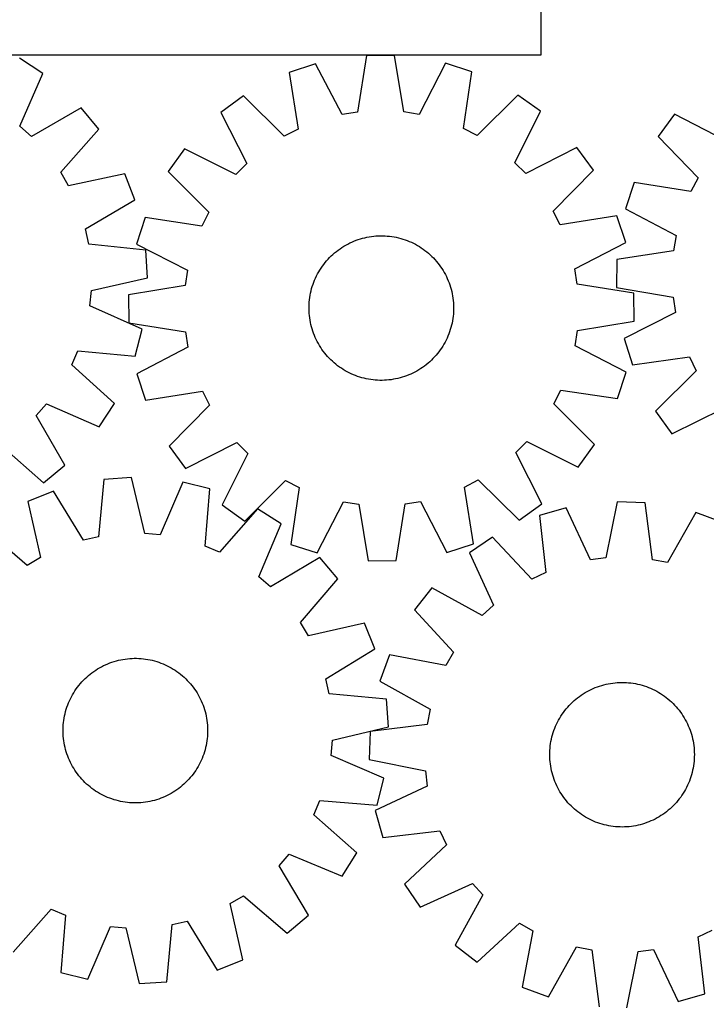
# Model space of a CAD drawing. Header units: millimetres. Extents: x 7 to 1493, y 7 to 2993.
# Tile 6 of 13: x 349 to 729, y 2114 to 2658. Entities that reach past the tile are written whole.
import ezdxf

# ---------------------------------------------------------------- set-up
doc = ezdxf.new("R2010")
doc.units = ezdxf.units.MM
doc.layers.add('CUT', color=7, linetype='CONTINUOUS', true_color=0x000000)

msp = doc.modelspace()

# ---------------------------------------------------------------- linework, layer by layer
at = {"layer": 'CUT'}
for p, q in [((637.232334, 2638.93097), (637.232334, 2713.93097)), ((337.232334, 2638.93097), (637.232334, 2638.93097)), ((361.413497, 2628.64375), (348.475813, 2636.971227)), ((540.537625, 2638.568014), (535.500025, 2607.205658)), ((555.92359, 2638.619274), (540.537625, 2638.568014)), ((561.170051, 2607.291181), (555.92359, 2638.619274)), ((512.365168, 2634.00967), (497.748086, 2629.206394)), ((527.035762, 2605.836128), (512.365168, 2634.00967)), ((584.125795, 2634.248749), (569.643252, 2605.97808)), ((598.774557, 2629.542976), (584.125795, 2634.248749)), ((348.772062, 2599.503248), (361.413497, 2628.64375)), ((497.748086, 2629.206394), (502.648545, 2597.822317)), ((594.083324, 2598.126943), (598.774557, 2629.542976)), ((472.363094, 2616.165383), (459.945716, 2607.080269)), ((495.02176, 2593.904216), (472.363094, 2616.165383)), ((624.245881, 2616.671399), (601.736047, 2594.259747)), ((636.723518, 2607.669226), (624.245881, 2616.671399)), ((382.699215, 2609.633646), (355.167242, 2593.791764)), ((392.430352, 2597.715781), (382.699215, 2609.633646)), ((459.945716, 2607.080269), (474.304543, 2578.746564)), ((535.500025, 2607.205658), (527.035762, 2605.836128)), ((569.643252, 2605.97808), (561.170051, 2607.291181)), ((622.553803, 2579.240474), (636.723518, 2607.669226)), ((710.952693, 2606.006722), (701.798541, 2593.640153)), ((739.205963, 2591.490267), (710.952693, 2606.006722)), ((355.167242, 2593.791764), (348.772062, 2599.503248)), ((371.402723, 2573.907934), (392.430352, 2597.715781)), ((502.648545, 2597.822317), (495.02176, 2593.904216)), ((601.736047, 2594.259747), (594.083324, 2598.126943)), ((701.798541, 2593.640153), (723.933128, 2570.857817)), ((439.833047, 2586.833137), (430.830874, 2574.3555)), ((468.261799, 2572.663422), (439.833047, 2586.833137)), ((656.97065, 2587.556557), (628.636945, 2573.197731)), ((666.055764, 2575.13918), (656.97065, 2587.556557)), ((474.304543, 2578.746564), (468.261799, 2572.663422)), ((628.636945, 2573.197731), (622.553803, 2579.240474)), ((375.719954, 2566.499771), (371.402723, 2573.907934)), ((406.799827, 2573.05845), (375.719954, 2566.499771)), ((412.371866, 2558.716799), (406.799827, 2573.05845)), ((430.830874, 2574.3555), (453.242526, 2551.845666)), ((643.794597, 2552.480513), (666.055764, 2575.13918)), ((688.616309, 2568.328207), (683.731673, 2553.738112)), ((719.972597, 2563.252979), (688.616309, 2568.328207)), ((723.933128, 2570.857817), (719.972597, 2563.252979)), ((385.016373, 2542.572086), (412.371866, 2558.716799)), ((453.242526, 2551.845666), (449.37533, 2544.192943)), ((647.712698, 2544.853728), (643.794597, 2552.480513)), ((679.096775, 2549.754187), (647.712698, 2544.853728)), ((683.900051, 2535.137105), (679.096775, 2549.754187)), ((683.731673, 2553.738112), (711.823045, 2538.910787)), ((417.959298, 2548.884176), (413.253524, 2534.235414)), ((449.37533, 2544.192943), (417.959298, 2548.884176)), ((386.833056, 2534.192406), (385.016373, 2542.572086)), ((544.486802, 2538.583828), (545.738332, 2538.696425)), ((545.738332, 2538.696425), (546.992782, 2538.769654)), ((546.992782, 2538.769654), (548.248913, 2538.803444)), ((548.248913, 2538.803444), (549.505485, 2538.797761)), ((549.505485, 2538.797761), (550.761259, 2538.752611)), ((550.761259, 2538.752611), (552.014996, 2538.668039)), ((552.014996, 2538.668039), (553.265457, 2538.544127)), ((711.823045, 2538.910787), (710.40638, 2530.454284)), ((418.418514, 2530.825871), (386.833056, 2534.192406)), ((413.253524, 2534.235414), (441.524193, 2519.752871)), ((527.950836, 2533.005721), (529.035314, 2533.640477)), ((529.035314, 2533.640477), (530.139194, 2534.240856)), ((530.139194, 2534.240856), (531.261388, 2534.806264)), ((531.261388, 2534.806264), (532.400789, 2535.336145)), ((532.400789, 2535.336145), (533.556271, 2535.829975)), ((533.556271, 2535.829975), (534.726695, 2536.287266)), ((534.726695, 2536.287266), (535.910904, 2536.707568)), ((535.910904, 2536.707568), (537.107732, 2537.090466)), ((537.107732, 2537.090466), (538.315996, 2537.435581)), ((538.315996, 2537.435581), (539.534504, 2537.742574)), ((539.534504, 2537.742574), (540.762054, 2538.011141)), ((540.762054, 2538.011141), (541.997434, 2538.241017)), ((541.997434, 2538.241017), (543.239425, 2538.431976)), ((543.239425, 2538.431976), (544.486802, 2538.583828)), ((553.265457, 2538.544127), (554.511408, 2538.380999)), ((554.511408, 2538.380999), (555.751622, 2538.178815)), ((555.751622, 2538.178815), (556.984872, 2537.937775)), ((556.984872, 2537.937775), (558.209942, 2537.658116)), ((558.209942, 2537.658116), (559.425624, 2537.340115)), ((559.425624, 2537.340115), (560.630717, 2536.984086)), ((560.630717, 2536.984086), (561.824033, 2536.590379)), ((561.824033, 2536.590379), (563.004393, 2536.159383)), ((563.004393, 2536.159383), (564.170632, 2535.691524)), ((564.170632, 2535.691524), (565.321601, 2535.187264)), ((565.321601, 2535.187264), (566.456162, 2534.647099)), ((566.456162, 2534.647099), (567.573197, 2534.071564)), ((567.573197, 2534.071564), (568.671602, 2533.461226)), ((568.671602, 2533.461226), (569.750294, 2532.816687)), ((655.726509, 2520.466511), (683.900051, 2535.137105)), ((419.286024, 2515.464297), (418.418514, 2530.825871)), ((520.990005, 2527.656591), (521.909897, 2528.512632)), ((521.909897, 2528.512632), (522.856224, 2529.339355)), ((522.856224, 2529.339355), (523.828052, 2530.135946)), ((523.828052, 2530.135946), (524.824422, 2530.901618)), ((524.824422, 2530.901618), (525.844351, 2531.635615)), ((525.844351, 2531.635615), (526.886832, 2532.337214)), ((526.886832, 2532.337214), (527.950836, 2533.005721)), ((569.750294, 2532.816687), (570.808208, 2532.138584)), ((570.808208, 2532.138584), (571.844301, 2531.427585)), ((571.844301, 2531.427585), (572.857549, 2530.684393)), ((572.857549, 2530.684393), (573.846953, 2529.90974)), ((573.846953, 2529.90974), (574.811537, 2529.104392)), ((574.811537, 2529.104392), (575.750347, 2528.269143)), ((575.750347, 2528.269143), (576.662459, 2527.404818)), ((710.40638, 2530.454284), (679.016446, 2525.591488)), ((516.074688, 2521.95392), (516.817881, 2522.967168)), ((516.817881, 2522.967168), (517.592533, 2523.956572)), ((517.592533, 2523.956572), (518.397881, 2524.921156)), ((518.397881, 2524.921156), (519.23313, 2525.859966)), ((519.23313, 2525.859966), (520.097456, 2526.772078)), ((520.097456, 2526.772078), (520.990005, 2527.656591)), ((576.662459, 2527.404818), (577.546972, 2526.512268)), ((577.546972, 2526.512268), (578.403013, 2525.592376)), ((578.403013, 2525.592376), (579.229736, 2524.646049)), ((579.229736, 2524.646049), (580.026327, 2523.674221)), ((580.026327, 2523.674221), (580.791999, 2522.677851)), ((580.791999, 2522.677851), (581.525996, 2521.657922)), ((679.016446, 2525.591488), (678.879469, 2510.206047)), ((441.524193, 2519.752871), (440.211092, 2511.27967)), ((512.855174, 2516.565781), (513.430709, 2517.682816)), ((513.430709, 2517.682816), (514.041048, 2518.781221)), ((514.041048, 2518.781221), (514.685586, 2519.859913)), ((514.685586, 2519.859913), (515.36369, 2520.917827)), ((515.36369, 2520.917827), (516.074688, 2521.95392)), ((581.525996, 2521.657922), (582.227595, 2520.615441)), ((582.227595, 2520.615441), (582.896102, 2519.551437)), ((582.896102, 2519.551437), (583.530858, 2518.46696)), ((583.530858, 2518.46696), (584.131237, 2517.363079)), ((584.131237, 2517.363079), (584.696645, 2516.240885)), ((657.096039, 2512.002248), (655.726509, 2520.466511)), ((388.280414, 2508.563074), (419.286024, 2515.464297)), ((510.518188, 2510.740336), (510.911895, 2511.933652)), ((510.911895, 2511.933652), (511.34289, 2513.114012)), ((511.34289, 2513.114012), (511.810749, 2514.280251)), ((511.810749, 2514.280251), (512.31501, 2515.43122)), ((512.31501, 2515.43122), (512.855174, 2516.565781)), ((584.696645, 2516.240885), (585.226526, 2515.101484)), ((585.226526, 2515.101484), (585.720356, 2513.946002)), ((585.720356, 2513.946002), (586.177647, 2512.775579)), ((586.177647, 2512.775579), (586.597949, 2511.591369)), ((586.597949, 2511.591369), (586.980847, 2510.394541)), ((688.458395, 2506.964648), (657.096039, 2512.002248)), ((387.418719, 2500.032139), (388.280414, 2508.563074)), ((440.211092, 2511.27967), (408.882999, 2506.033209)), ((408.882999, 2506.033209), (408.934259, 2490.647244)), ((509.323458, 2505.861241), (509.564498, 2507.094491)), ((509.564498, 2507.094491), (509.844157, 2508.319561)), ((509.844157, 2508.319561), (510.162158, 2509.535243)), ((510.162158, 2509.535243), (510.518188, 2510.740336)), ((586.980847, 2510.394541), (587.325962, 2509.186277)), ((587.325962, 2509.186277), (587.632955, 2507.967769)), ((587.632955, 2507.967769), (587.901522, 2506.740219)), ((587.901522, 2506.740219), (588.131398, 2505.504839)), ((678.879469, 2510.206047), (710.177847, 2504.785134)), ((688.509655, 2491.578683), (688.458395, 2506.964648)), ((508.704512, 2499.615104), (508.749662, 2500.870878)), ((508.749662, 2500.870878), (508.834234, 2502.124615)), ((508.834234, 2502.124615), (508.958146, 2503.375076)), ((508.958146, 2503.375076), (509.121274, 2504.621027)), ((509.121274, 2504.621027), (509.323458, 2505.861241)), ((588.131398, 2505.504839), (588.322357, 2504.262848)), ((588.322357, 2504.262848), (588.474209, 2503.015472)), ((588.474209, 2503.015472), (588.586806, 2501.763941)), ((588.586806, 2501.763941), (588.660035, 2500.509491)), ((588.660035, 2500.509491), (588.693825, 2499.25336)), ((710.177847, 2504.785134), (711.443722, 2496.304749)), ((416.417958, 2487.069931), (387.418719, 2500.032139)), ((508.698829, 2498.358532), (508.704512, 2499.615104)), ((508.732619, 2497.102401), (508.698829, 2498.358532)), ((508.805849, 2495.847951), (508.732619, 2497.102401)), ((508.918445, 2494.59642), (508.805849, 2495.847951)), ((588.55842, 2495.487278), (588.434508, 2494.236817)), ((588.642992, 2496.741014), (588.55842, 2495.487278)), ((588.688142, 2497.996788), (588.642992, 2496.741014)), ((588.693825, 2499.25336), (588.688142, 2497.996788)), ((711.443722, 2496.304749), (683.092807, 2481.979932)), ((408.934259, 2490.647244), (440.296615, 2485.609644)), ((509.070298, 2493.349044), (508.918445, 2494.59642)), ((509.261256, 2492.107053), (509.070298, 2493.349044)), ((509.491132, 2490.871673), (509.261256, 2492.107053)), ((509.759699, 2489.644123), (509.491132, 2490.871673)), ((510.066692, 2488.425615), (509.759699, 2489.644123)), ((587.828156, 2490.517401), (587.548497, 2489.292331)), ((588.069196, 2491.750652), (587.828156, 2490.517401)), ((588.27138, 2492.990865), (588.069196, 2491.750652)), ((588.434508, 2494.236817), (588.27138, 2492.990865)), ((657.181562, 2486.332223), (688.509655, 2491.578683)), ((412.496021, 2472.19213), (416.417958, 2487.069931)), ((440.296615, 2485.609644), (441.666145, 2477.145381)), ((510.411807, 2487.217351), (510.066692, 2488.425615)), ((510.794705, 2486.020523), (510.411807, 2487.217351)), ((511.215007, 2484.836313), (510.794705, 2486.020523)), ((511.672298, 2483.66589), (511.215007, 2484.836313)), ((586.049764, 2484.49788), (585.581905, 2483.331641)), ((586.48076, 2485.67824), (586.049764, 2484.49788)), ((586.874467, 2486.871556), (586.48076, 2485.67824)), ((587.230496, 2488.076649), (586.874467, 2486.871556)), ((587.548497, 2489.292331), (587.230496, 2488.076649)), ((655.868461, 2477.859022), (657.181562, 2486.332223)), ((512.166128, 2482.510408), (511.672298, 2483.66589)), ((512.696009, 2481.371007), (512.166128, 2482.510408)), ((513.261418, 2480.248813), (512.696009, 2481.371007)), ((513.861796, 2479.144933), (513.261418, 2480.248813)), ((514.496552, 2478.060455), (513.861796, 2479.144933)), ((583.351607, 2478.830672), (582.707068, 2477.751979)), ((583.961945, 2479.929077), (583.351607, 2478.830672)), ((584.53748, 2481.046111), (583.961945, 2479.929077)), ((585.077645, 2482.180672), (584.53748, 2481.046111)), ((585.581905, 2483.331641), (585.077645, 2482.180672)), ((683.092807, 2481.979932), (687.716897, 2467.30518)), ((377.419614, 2467.362815), (380.875339, 2475.209938)), ((380.875339, 2475.209938), (412.496021, 2472.19213)), ((441.666145, 2477.145381), (413.492603, 2462.474787)), ((515.165059, 2476.996451), (514.496552, 2478.060455)), ((515.866658, 2475.95397), (515.165059, 2476.996451)), ((516.600655, 2474.934041), (515.866658, 2475.95397)), ((517.366327, 2473.937671), (516.600655, 2474.934041)), ((518.162918, 2472.965843), (517.366327, 2473.937671)), ((579.800121, 2473.65532), (578.994773, 2472.690737)), ((580.574774, 2474.644724), (579.800121, 2473.65532)), ((581.317966, 2475.657973), (580.574774, 2474.644724)), ((582.028965, 2476.694065), (581.317966, 2475.657973)), ((582.707068, 2477.751979), (582.028965, 2476.694065)), ((684.13913, 2463.376479), (655.868461, 2477.859022)), ((518.989642, 2472.019516), (518.162918, 2472.965843)), ((519.845682, 2471.099624), (518.989642, 2472.019516)), ((520.730195, 2470.207075), (519.845682, 2471.099624)), ((521.642307, 2469.342749), (520.730195, 2470.207075)), ((522.581118, 2468.5075), (521.642307, 2469.342749)), ((523.545701, 2467.702152), (522.581118, 2468.5075)), ((574.53643, 2468.272537), (573.564602, 2467.475946)), ((575.482757, 2469.099261), (574.53643, 2468.272537)), ((576.402649, 2469.955301), (575.482757, 2469.099261)), ((577.295199, 2470.839814), (576.402649, 2469.955301)), ((578.159524, 2471.751926), (577.295199, 2470.839814)), ((578.994773, 2472.690737), (578.159524, 2471.751926)), ((687.716897, 2467.30518), (719.158577, 2471.821315)), ((719.158577, 2471.821315), (722.983079, 2464.147167)), ((400.993987, 2446.073764), (377.419614, 2467.362815)), ((413.492603, 2462.474787), (418.295879, 2447.857705)), ((524.535105, 2466.9275), (523.545701, 2467.702152)), ((525.548354, 2466.184307), (524.535105, 2466.9275)), ((526.584446, 2465.473309), (525.548354, 2466.184307)), ((527.642361, 2464.795205), (526.584446, 2465.473309)), ((528.721053, 2464.150667), (527.642361, 2464.795205)), ((529.819458, 2463.540328), (528.721053, 2464.150667)), ((530.936492, 2462.964793), (529.819458, 2463.540328)), ((532.071053, 2462.424628), (530.936492, 2462.964793)), ((533.222022, 2461.920368), (532.071053, 2462.424628)), ((566.131266, 2462.805628), (564.991865, 2462.275747)), ((567.25346, 2463.371037), (566.131266, 2462.805628)), ((568.357341, 2463.971415), (567.25346, 2463.371037)), ((569.441818, 2464.606171), (568.357341, 2463.971415)), ((570.505822, 2465.274678), (569.441818, 2464.606171)), ((571.548303, 2465.976277), (570.505822, 2465.274678)), ((572.568232, 2466.710274), (571.548303, 2465.976277)), ((573.564602, 2467.475946), (572.568232, 2466.710274)), ((679.433357, 2448.727716), (684.13913, 2463.376479)), ((722.983079, 2464.147167), (700.446369, 2441.762541)), ((534.388261, 2461.452509), (533.222022, 2461.920368)), ((535.568621, 2461.021514), (534.388261, 2461.452509)), ((536.761937, 2460.627807), (535.568621, 2461.021514)), ((537.96703, 2460.271777), (536.761937, 2460.627807)), ((539.182712, 2459.953776), (537.96703, 2460.271777)), ((540.407782, 2459.674117), (539.182712, 2459.953776)), ((541.641033, 2459.433077), (540.407782, 2459.674117)), ((542.881246, 2459.230893), (541.641033, 2459.433077)), ((544.127198, 2459.067765), (542.881246, 2459.230893)), ((545.377659, 2458.943853), (544.127198, 2459.067765)), ((546.631395, 2458.859281), (545.377659, 2458.943853)), ((547.887169, 2458.814131), (546.631395, 2458.859281)), ((549.143741, 2458.808448), (547.887169, 2458.814131)), ((550.399872, 2458.842238), (549.143741, 2458.808448)), ((551.654322, 2458.915468), (550.399872, 2458.842238)), ((552.905853, 2459.028064), (551.654322, 2458.915468)), ((554.153229, 2459.179917), (552.905853, 2459.028064)), ((555.39522, 2459.370875), (554.153229, 2459.179917)), ((556.6306, 2459.600751), (555.39522, 2459.370875)), ((557.85815, 2459.869318), (556.6306, 2459.600751)), ((559.076658, 2460.176311), (557.85815, 2459.869318)), ((560.284922, 2460.521426), (559.076658, 2460.176311)), ((561.48175, 2460.904324), (560.284922, 2460.521426)), ((562.66596, 2461.324626), (561.48175, 2460.904324)), ((563.836383, 2461.781917), (562.66596, 2461.324626)), ((564.991865, 2462.275747), (563.836383, 2461.781917)), ((418.295879, 2447.857705), (449.679956, 2452.758164)), ((449.679956, 2452.758164), (453.598058, 2445.131379)), ((644.150128, 2445.766226), (648.017324, 2453.418949)), ((648.017324, 2453.418949), (679.433357, 2448.727716)), ((392.66651, 2433.13608), (400.993987, 2446.073764)), ((357.814524, 2439.382334), (363.526008, 2445.777514)), ((363.526008, 2445.777514), (392.66651, 2433.13608)), ((453.598058, 2445.131379), (431.33689, 2422.472712)), ((666.56178, 2423.256392), (644.150128, 2445.766226)), ((700.446369, 2441.762541), (709.378887, 2429.234945)), ((709.378887, 2429.234945), (737.886139, 2443.246059)), ((373.656406, 2411.850362), (357.814524, 2439.382334)), ((440.422004, 2410.055335), (468.755709, 2424.414162)), ((468.755709, 2424.414162), (474.838852, 2418.371418)), ((623.088112, 2418.865328), (629.130855, 2424.948471)), ((629.130855, 2424.948471), (657.559607, 2410.778755)), ((337.930694, 2423.146854), (361.738541, 2402.119225)), ((431.33689, 2422.472712), (440.422004, 2410.055335)), ((637.446938, 2390.531623), (623.088112, 2418.865328)), ((657.559607, 2410.778755), (666.56178, 2423.256392)), ((474.838852, 2418.371418), (460.669136, 2389.942666)), ((361.738541, 2402.119225), (373.656406, 2411.850362)), ((395.198752, 2403.926508), (392.254295, 2372.298911)), ((410.547373, 2404.999072), (395.198752, 2403.926508)), ((417.862015, 2374.088382), (410.547373, 2404.999072)), ((438.977506, 2402.510428), (426.403696, 2373.340682)), ((453.906352, 2398.787512), (438.977506, 2402.510428)), ((473.146773, 2380.940493), (495.656607, 2403.352145)), ((495.656607, 2403.352145), (503.30933, 2399.484949)), ((594.744109, 2399.789575), (602.370894, 2403.707677)), ((602.370894, 2403.707677), (625.029561, 2381.446509)), ((367.391055, 2397.507955), (353.12509, 2391.744902)), ((383.899622, 2370.370491), (367.391055, 2397.507955)), ((451.311062, 2367.12935), (453.906352, 2398.787512)), ((503.30933, 2399.484949), (498.618097, 2368.068917)), ((599.644568, 2368.405498), (594.744109, 2399.789575)), ((353.12509, 2391.744902), (360.098211, 2360.755382)), ((513.26686, 2363.363143), (527.749403, 2391.633812)), ((527.749403, 2391.633812), (536.222604, 2390.320711)), ((561.892629, 2390.406234), (570.356892, 2391.775764)), ((570.356892, 2391.775764), (585.027486, 2363.602222)), ((679.275095, 2391.656128), (673.000915, 2360.517576)), ((694.651046, 2391.098763), (679.275095, 2391.656128)), ((480.175982, 2387.635276), (459.203631, 2363.778721)), ((460.669136, 2389.942666), (473.146773, 2380.940493)), ((493.223714, 2379.481306), (480.175982, 2387.635276)), ((536.222604, 2390.320711), (541.469064, 2358.992618)), ((556.855029, 2359.043878), (561.892629, 2390.406234)), ((625.029561, 2381.446509), (637.446938, 2390.531623)), ((650.944382, 2388.215698), (636.148748, 2383.994353)), ((664.489104, 2359.483917), (650.944382, 2388.215698)), ((698.654234, 2359.587666), (694.651046, 2391.098763)), ((636.148748, 2383.994353), (639.80399, 2352.441002)), ((722.658306, 2385.616134), (707.068865, 2357.94044)), ((737.10947, 2380.334619), (722.658306, 2385.616134)), ((352.748358, 2356.33961), (328.661841, 2377.047444)), ((480.972536, 2350.174594), (493.223714, 2379.481306)), ((392.254295, 2372.298911), (383.899622, 2370.370491)), ((426.403696, 2373.340682), (417.862015, 2374.088382)), ((610.26779, 2371.967639), (597.500774, 2363.380798)), ((632.028195, 2348.82764), (610.26779, 2371.967639)), ((459.203631, 2363.778721), (451.311062, 2367.12935)), ((498.618097, 2368.068917), (513.26686, 2363.363143)), ((585.027486, 2363.602222), (599.644568, 2368.405498)), ((360.098211, 2360.755382), (352.748358, 2356.33961)), ((514.761387, 2360.757137), (487.443414, 2344.549018)), ((524.650802, 2348.97028), (514.761387, 2360.757137)), ((541.469064, 2358.992618), (556.855029, 2359.043878)), ((597.500774, 2363.380798), (610.727637, 2334.50131)), ((673.000915, 2360.517576), (664.489104, 2359.483917)), ((707.068865, 2357.94044), (698.654234, 2359.587666)), ((487.443414, 2344.549018), (480.972536, 2350.174594)), ((503.942967, 2324.883762), (524.650802, 2348.97028)), ((639.80399, 2352.441002), (632.028195, 2348.82764)), ((576.602979, 2343.945057), (567.114305, 2331.833261)), ((604.449007, 2328.661946), (576.602979, 2343.945057)), ((567.114305, 2331.833261), (588.618052, 2308.454562)), ((610.727637, 2334.50131), (604.449007, 2328.661946)), ((508.358739, 2317.53391), (503.942967, 2324.883762)), ((539.348259, 2324.50703), (508.358739, 2317.53391)), ((545.111313, 2310.241065), (539.348259, 2324.50703)), ((517.973848, 2293.732499), (545.111313, 2310.241065)), ((404.542251, 2304.190733), (405.776794, 2304.425059)), ((405.776794, 2304.425059), (407.018089, 2304.620491)), ((407.018089, 2304.620491), (408.26491, 2304.776837)), ((408.26491, 2304.776837), (409.516027, 2304.893943)), ((409.516027, 2304.893943), (410.770205, 2304.971692)), ((410.770205, 2304.971692), (412.026206, 2305.010008)), ((412.026206, 2305.010008), (413.282791, 2305.008853)), ((413.282791, 2305.008853), (414.538719, 2304.968228)), ((414.538719, 2304.968228), (415.792752, 2304.888174)), ((415.792752, 2304.888174), (417.043651, 2304.768769)), ((417.043651, 2304.768769), (418.290183, 2304.610131)), ((418.290183, 2304.610131), (419.531116, 2304.412417)), ((419.531116, 2304.412417), (420.765227, 2304.175822)), ((553.245295, 2306.891), (547.96378, 2292.439836)), ((584.451183, 2300.960793), (553.245295, 2306.891)), ((588.618052, 2308.454562), (584.451183, 2300.960793)), ((390.687563, 2298.466846), (391.749152, 2299.139183)), ((391.749152, 2299.139183), (392.831335, 2299.777842)), ((392.831335, 2299.777842), (393.933045, 2300.382195)), ((393.933045, 2300.382195), (395.053195, 2300.951643)), ((395.053195, 2300.951643), (396.190678, 2301.485626)), ((396.190678, 2301.485626), (397.344373, 2301.983616)), ((397.344373, 2301.983616), (398.513142, 2302.445122)), ((398.513142, 2302.445122), (399.695829, 2302.869688)), ((399.695829, 2302.869688), (400.89127, 2303.256896)), ((400.89127, 2303.256896), (402.098282, 2303.606363)), ((402.098282, 2303.606363), (403.315676, 2303.917744)), ((403.315676, 2303.917744), (404.542251, 2304.190733)), ((420.765227, 2304.175822), (421.991298, 2303.90058)), ((421.991298, 2303.90058), (423.208117, 2303.586961)), ((423.208117, 2303.586961), (424.414486, 2303.235276)), ((424.414486, 2303.235276), (425.609212, 2302.845872)), ((425.609212, 2302.845872), (426.791117, 2302.419132)), ((426.791117, 2302.419132), (427.959035, 2301.955478)), ((427.959035, 2301.955478), (429.111813, 2301.455369)), ((429.111813, 2301.455369), (430.248313, 2300.919296)), ((430.248313, 2300.919296), (431.367414, 2300.347789)), ((431.367414, 2300.347789), (432.468012, 2299.741413)), ((432.468012, 2299.741413), (433.549019, 2299.100765)), ((433.549019, 2299.100765), (434.60937, 2298.426478)), ((383.918284, 2292.877283), (384.80764, 2293.765006)), ((384.80764, 2293.765006), (385.724441, 2294.624355)), ((385.724441, 2294.624355), (386.667783, 2295.454484)), ((386.667783, 2295.454484), (387.636735, 2296.254571)), ((387.636735, 2296.254571), (388.63034, 2297.023828)), ((388.63034, 2297.023828), (389.647617, 2297.761496)), ((389.647617, 2297.761496), (390.687563, 2298.466846)), ((434.60937, 2298.426478), (435.648018, 2297.719217)), ((435.648018, 2297.719217), (436.663937, 2296.979681)), ((436.663937, 2296.979681), (437.656126, 2296.208599)), ((437.656126, 2296.208599), (438.623605, 2295.406731)), ((438.623605, 2295.406731), (439.56542, 2294.574871)), ((439.56542, 2294.574871), (440.48064, 2293.713837)), ((440.48064, 2293.713837), (441.368363, 2292.824481)), ((519.902268, 2285.377825), (517.973848, 2293.732499)), ((379.205643, 2287.006013), (379.912904, 2288.04466)), ((379.912904, 2288.04466), (380.65244, 2289.06058)), ((380.65244, 2289.06058), (381.423522, 2290.052769)), ((381.423522, 2290.052769), (382.225389, 2291.020248)), ((382.225389, 2291.020248), (383.05725, 2291.962062)), ((383.05725, 2291.962062), (383.918284, 2292.877283)), ((441.368363, 2292.824481), (442.227713, 2291.907679)), ((442.227713, 2291.907679), (443.057841, 2290.964337)), ((443.057841, 2290.964337), (443.857928, 2289.995386)), ((443.857928, 2289.995386), (444.627186, 2289.001781)), ((444.627186, 2289.001781), (445.364853, 2287.984504)), ((547.96378, 2292.439836), (575.639475, 2276.850395)), ((664.758192, 2287.821919), (665.901873, 2288.342497)), ((665.901873, 2288.342497), (667.061341, 2288.826895)), ((667.061341, 2288.826895), (668.235452, 2289.274634)), ((668.235452, 2289.274634), (669.423047, 2289.685272)), ((669.423047, 2289.685272), (670.622955, 2290.058404)), ((670.622955, 2290.058404), (671.833992, 2290.393662)), ((671.833992, 2290.393662), (673.054961, 2290.690715)), ((673.054961, 2290.690715), (674.284659, 2290.94927)), ((674.284659, 2290.94927), (675.521871, 2291.169072)), ((675.521871, 2291.169072), (676.765377, 2291.349903)), ((676.765377, 2291.349903), (678.013949, 2291.491586)), ((678.013949, 2291.491586), (679.266356, 2291.59398)), ((679.266356, 2291.59398), (680.52136, 2291.656985)), ((680.52136, 2291.656985), (681.777725, 2291.680538)), ((681.777725, 2291.680538), (683.03421, 2291.664616)), ((683.03421, 2291.664616), (684.289574, 2291.609234)), ((684.289574, 2291.609234), (685.542579, 2291.514448)), ((685.542579, 2291.514448), (686.791989, 2291.380351)), ((686.791989, 2291.380351), (688.03657, 2291.207075)), ((688.03657, 2291.207075), (689.275095, 2290.994792)), ((689.275095, 2290.994792), (690.50634, 2290.74371)), ((690.50634, 2290.74371), (691.729091, 2290.454078)), ((691.729091, 2290.454078), (692.942141, 2290.126181)), ((692.942141, 2290.126181), (694.144293, 2289.760343)), ((694.144293, 2289.760343), (695.33436, 2289.356925)), ((695.33436, 2289.356925), (696.511169, 2288.916325)), ((696.511169, 2288.916325), (697.673558, 2288.438979)), ((697.673558, 2288.438979), (698.820379, 2287.925356)), ((376.176752, 2281.508456), (376.712825, 2282.644956)), ((376.712825, 2282.644956), (377.284332, 2283.764057)), ((377.284332, 2283.764057), (377.890708, 2284.864654)), ((377.890708, 2284.864654), (378.531356, 2285.945662)), ((378.531356, 2285.945662), (379.205643, 2287.006013)), ((445.364853, 2287.984504), (446.070204, 2286.944558)), ((446.070204, 2286.944558), (446.74254, 2285.882969)), ((446.74254, 2285.882969), (447.3812, 2284.800786)), ((447.3812, 2284.800786), (447.985552, 2283.699076)), ((447.985552, 2283.699076), (448.555001, 2282.578926)), ((448.555001, 2282.578926), (449.088984, 2281.441442)), ((551.529866, 2282.433369), (519.902268, 2285.377825)), ((656.308758, 2282.423684), (657.287045, 2283.212329)), ((657.287045, 2283.212329), (658.289622, 2283.969856)), ((658.289622, 2283.969856), (659.315498, 2284.695518)), ((659.315498, 2284.695518), (660.363661, 2285.388598)), ((660.363661, 2285.388598), (661.433078, 2286.048413)), ((661.433078, 2286.048413), (662.522692, 2286.67431)), ((662.522692, 2286.67431), (663.631428, 2287.265674)), ((663.631428, 2287.265674), (664.758192, 2287.821919)), ((698.820379, 2287.925356), (699.9505, 2287.375964)), ((699.9505, 2287.375964), (701.062808, 2286.791345)), ((701.062808, 2286.791345), (702.156203, 2286.172077)), ((702.156203, 2286.172077), (703.229607, 2285.518769)), ((703.229607, 2285.518769), (704.281961, 2284.832067)), ((704.281961, 2284.832067), (705.312225, 2284.11265)), ((705.312225, 2284.11265), (706.319383, 2283.361225)), ((706.319383, 2283.361225), (707.302442, 2282.578536)), ((707.302442, 2282.578536), (708.260431, 2281.765355)), ((374.396845, 2276.811128), (374.786249, 2278.005855)), ((374.786249, 2278.005855), (375.212989, 2279.18776)), ((375.212989, 2279.18776), (375.676642, 2280.355678)), ((375.676642, 2280.355678), (376.176752, 2281.508456)), ((449.088984, 2281.441442), (449.586974, 2280.287747)), ((449.586974, 2280.287747), (450.04848, 2279.118979)), ((450.04848, 2279.118979), (450.473046, 2277.936291)), ((450.473046, 2277.936291), (450.860254, 2276.740851)), ((552.60243, 2267.084748), (551.529866, 2282.433369)), ((651.001379, 2277.083972), (651.81456, 2278.041961)), ((651.81456, 2278.041961), (652.657432, 2278.973934)), ((652.657432, 2278.973934), (653.529161, 2279.878973)), ((653.529161, 2279.878973), (654.428889, 2280.756183)), ((654.428889, 2280.756183), (655.355726, 2281.604699)), ((655.355726, 2281.604699), (656.308758, 2282.423684)), ((708.260431, 2281.765355), (709.192405, 2280.922483)), ((709.192405, 2280.922483), (710.097443, 2280.050754)), ((710.097443, 2280.050754), (710.974653, 2279.151026)), ((710.974653, 2279.151026), (711.823169, 2278.224189)), ((711.823169, 2278.224189), (712.642154, 2277.271157)), ((712.642154, 2277.271157), (713.430799, 2276.292869)), ((373.02199, 2270.686826), (373.219703, 2271.927759)), ((373.219703, 2271.927759), (373.456298, 2273.16187)), ((373.456298, 2273.16187), (373.731541, 2274.38794)), ((373.731541, 2274.38794), (374.04516, 2275.60476)), ((374.04516, 2275.60476), (374.396845, 2276.811128)), ((450.860254, 2276.740851), (451.20972, 2275.533838)), ((451.20972, 2275.533838), (451.521102, 2274.316444)), ((451.521102, 2274.316444), (451.79409, 2273.08987)), ((451.79409, 2273.08987), (452.028416, 2271.855326)), ((452.028416, 2271.855326), (452.223849, 2270.614032)), ((575.639475, 2276.850395), (573.992248, 2268.435764)), ((646.78857, 2270.844338), (647.407838, 2271.937733)), ((647.407838, 2271.937733), (648.061146, 2273.011137)), ((648.061146, 2273.011137), (648.747847, 2274.06349)), ((648.747847, 2274.06349), (649.467265, 2275.093755)), ((649.467265, 2275.093755), (650.218689, 2276.100913)), ((650.218689, 2276.100913), (651.001379, 2277.083972)), ((713.430799, 2276.292869), (714.188326, 2275.290293)), ((714.188326, 2275.290293), (714.913988, 2274.264417)), ((714.913988, 2274.264417), (715.607068, 2273.216254)), ((715.607068, 2273.216254), (716.266883, 2272.146837)), ((716.266883, 2272.146837), (716.892781, 2271.057223)), ((372.623268, 2265.679433), (372.663893, 2266.935362)), ((372.663893, 2266.935362), (372.743947, 2268.189395)), ((372.743947, 2268.189395), (372.863352, 2269.440294)), ((372.863352, 2269.440294), (373.02199, 2270.686826)), ((452.223849, 2270.614032), (452.380195, 2269.367211)), ((452.380195, 2269.367211), (452.4973, 2268.116094)), ((452.4973, 2268.116094), (452.575049, 2266.861916)), ((452.575049, 2266.861916), (452.613365, 2265.605915)), ((521.691739, 2259.770106), (552.60243, 2267.084748)), ((573.992248, 2268.435764), (542.481151, 2264.432576)), ((644.22299, 2265.11589), (644.663589, 2266.292699)), ((644.663589, 2266.292699), (645.140936, 2267.455087)), ((645.140936, 2267.455087), (645.654559, 2268.601908)), ((645.654559, 2268.601908), (646.203951, 2269.73203)), ((646.203951, 2269.73203), (646.78857, 2270.844338)), ((716.892781, 2271.057223), (717.484144, 2269.948487)), ((717.484144, 2269.948487), (718.040389, 2268.821722)), ((718.040389, 2268.821722), (718.560968, 2267.678042)), ((718.560968, 2267.678042), (719.045365, 2266.518574)), ((719.045365, 2266.518574), (719.493104, 2265.344463)), ((372.622113, 2264.422848), (372.623268, 2265.679433)), ((372.660429, 2263.166847), (372.622113, 2264.422848)), ((372.738178, 2261.91267), (372.660429, 2263.166847)), ((372.855283, 2260.661553), (372.738178, 2261.91267)), ((452.491531, 2261.839369), (452.372126, 2260.588469)), ((452.571585, 2263.093402), (452.491531, 2261.839369)), ((452.61221, 2264.34933), (452.571585, 2263.093402)), ((452.613365, 2265.605915), (452.61221, 2264.34933)), ((542.481151, 2264.432576), (541.923787, 2249.056624)), ((642.836205, 2260.28787), (643.125837, 2261.510621)), ((643.125837, 2261.510621), (643.453734, 2262.723671)), ((643.453734, 2262.723671), (643.819572, 2263.925823)), ((643.819572, 2263.925823), (644.22299, 2265.11589)), ((719.493104, 2265.344463), (719.903742, 2264.156867)), ((719.903742, 2264.156867), (720.276874, 2262.956959)), ((720.276874, 2262.956959), (720.612133, 2261.745923)), ((720.612133, 2261.745923), (720.909186, 2260.524954)), ((373.011629, 2259.414732), (372.855283, 2260.661553)), ((373.207062, 2258.173437), (373.011629, 2259.414732)), ((373.441388, 2256.938893), (373.207062, 2258.173437)), ((373.714376, 2255.712319), (373.441388, 2256.938893)), ((374.025758, 2254.494925), (373.714376, 2255.712319)), ((451.503937, 2255.640823), (451.190319, 2254.424003)), ((451.77918, 2256.866893), (451.503937, 2255.640823)), ((452.015775, 2258.101004), (451.77918, 2256.866893)), ((452.213489, 2259.341938), (452.015775, 2258.101004)), ((452.372126, 2260.588469), (452.213489, 2259.341938)), ((520.94404, 2251.228425), (521.691739, 2259.770106)), ((641.97068, 2254.071104), (642.065466, 2255.324109)), ((642.065466, 2255.324109), (642.199564, 2256.573519)), ((642.199564, 2256.573519), (642.372839, 2257.8181)), ((642.372839, 2257.8181), (642.585123, 2259.056624)), ((642.585123, 2259.056624), (642.836205, 2260.28787)), ((720.909186, 2260.524954), (721.167741, 2259.295256)), ((721.167741, 2259.295256), (721.387542, 2258.058044)), ((721.387542, 2258.058044), (721.568374, 2256.814538)), ((721.568374, 2256.814538), (721.710056, 2255.565966)), ((721.710056, 2255.565966), (721.812451, 2254.313559)), ((374.375225, 2253.287912), (374.025758, 2254.494925)), ((374.762432, 2252.092472), (374.375225, 2253.287912)), ((375.186999, 2250.909784), (374.762432, 2252.092472)), ((375.648504, 2249.741016), (375.186999, 2250.909784)), ((450.022489, 2250.841003), (449.558836, 2249.673086)), ((450.449229, 2252.022909), (450.022489, 2250.841003)), ((450.838633, 2253.217635), (450.449229, 2252.022909)), ((451.190319, 2254.424003), (450.838633, 2253.217635)), ((550.113785, 2238.654615), (520.94404, 2251.228425)), ((641.899377, 2251.559255), (641.915299, 2252.815739)), ((641.92293, 2250.30289), (641.899377, 2251.559255)), ((641.915299, 2252.815739), (641.97068, 2254.071104)), ((641.985934, 2249.047885), (641.92293, 2250.30289)), ((721.812451, 2254.313559), (721.875455, 2253.058554)), ((721.883086, 2250.545705), (721.827705, 2249.290341)), ((721.875455, 2253.058554), (721.899008, 2251.80219)), ((721.899008, 2251.80219), (721.883086, 2250.545705)), ((376.146495, 2248.587321), (375.648504, 2249.741016)), ((376.680477, 2247.449837), (376.146495, 2248.587321)), ((377.249926, 2246.329688), (376.680477, 2247.449837)), ((377.854278, 2245.227977), (377.249926, 2246.329688)), ((378.492938, 2244.145794), (377.854278, 2245.227977)), ((447.34477, 2245.164109), (446.704122, 2244.083102)), ((447.951146, 2246.264706), (447.34477, 2245.164109)), ((448.522653, 2247.383807), (447.951146, 2246.264706)), ((449.058726, 2248.520308), (448.522653, 2247.383807)), ((449.558836, 2249.673086), (449.058726, 2248.520308)), ((541.923787, 2249.056624), (573.062339, 2242.782445)), ((642.088329, 2247.795479), (641.985934, 2249.047885)), ((642.230011, 2246.546906), (642.088329, 2247.795479)), ((642.410843, 2245.3034), (642.230011, 2246.546906)), ((642.630644, 2244.066188), (642.410843, 2245.3034)), ((721.425546, 2245.543344), (721.213262, 2244.30482)), ((721.598821, 2246.787926), (721.425546, 2245.543344)), ((721.732919, 2248.037335), (721.598821, 2246.787926)), ((721.827705, 2249.290341), (721.732919, 2248.037335)), ((379.165275, 2243.084206), (378.492938, 2244.145794)), ((379.870625, 2242.04426), (379.165275, 2243.084206)), ((380.608293, 2241.026982), (379.870625, 2242.04426)), ((381.37755, 2240.033378), (380.608293, 2241.026982)), ((382.177637, 2239.064426), (381.37755, 2240.033378)), ((383.007765, 2238.121084), (382.177637, 2239.064426)), ((443.010089, 2239.008515), (442.178228, 2238.066701)), ((443.811956, 2239.975994), (443.010089, 2239.008515)), ((444.583038, 2240.968183), (443.811956, 2239.975994)), ((445.322575, 2241.984103), (444.583038, 2240.968183)), ((446.029835, 2243.022751), (445.322575, 2241.984103)), ((446.704122, 2244.083102), (446.029835, 2243.022751)), ((573.062339, 2242.782445), (574.095998, 2234.270634)), ((642.889199, 2242.836491), (642.630644, 2244.066188)), ((643.186252, 2241.615521), (642.889199, 2242.836491)), ((643.521511, 2240.404485), (643.186252, 2241.615521)), ((643.894643, 2239.204577), (643.521511, 2240.404485)), ((644.305281, 2238.016981), (643.894643, 2239.204577)), ((719.978813, 2239.435622), (719.575395, 2238.245554)), ((720.344651, 2240.637774), (719.978813, 2239.435622)), ((720.672548, 2241.850824), (720.344651, 2240.637774)), ((720.96218, 2243.073575), (720.672548, 2241.850824)), ((721.213262, 2244.30482), (720.96218, 2243.073575)), ((383.867115, 2237.204283), (383.007765, 2238.121084)), ((384.754838, 2236.314926), (383.867115, 2237.204283)), ((385.670058, 2235.453893), (384.754838, 2236.314926)), ((386.611873, 2234.622032), (385.670058, 2235.453893)), ((387.579352, 2233.820165), (386.611873, 2234.622032)), ((388.571541, 2233.049083), (387.579352, 2233.820165)), ((437.598743, 2233.774192), (436.605139, 2233.004935)), ((438.567695, 2234.57428), (437.598743, 2233.774192)), ((439.511037, 2235.404408), (438.567695, 2234.57428)), ((440.427838, 2236.263758), (439.511037, 2235.404408)), ((441.317194, 2237.151481), (440.427838, 2236.263758)), ((442.178228, 2238.066701), (441.317194, 2237.151481)), ((574.095998, 2234.270634), (545.364216, 2220.725912)), ((546.39087, 2223.725769), (550.113785, 2238.654615)), ((644.75302, 2236.84287), (644.305281, 2238.016981)), ((645.237417, 2235.683403), (644.75302, 2236.84287)), ((645.757996, 2234.539722), (645.237417, 2235.683403)), ((646.314241, 2233.412958), (645.757996, 2234.539722)), ((717.594434, 2233.629414), (717.009815, 2232.517107)), ((718.143826, 2234.759536), (717.594434, 2233.629414)), ((718.657449, 2235.906357), (718.143826, 2234.759536)), ((719.134796, 2237.068746), (718.657449, 2235.906357)), ((719.575395, 2238.245554), (719.134796, 2237.068746)), ((389.58746, 2232.309546), (388.571541, 2233.049083)), ((390.626108, 2231.602285), (389.58746, 2232.309546)), ((391.686459, 2230.927999), (390.626108, 2231.602285)), ((392.767467, 2230.287351), (391.686459, 2230.927999)), ((393.868064, 2229.680974), (392.767467, 2230.287351)), ((394.987165, 2229.109468), (393.868064, 2229.680974)), ((396.123665, 2228.573395), (394.987165, 2229.109468)), ((397.276443, 2228.073285), (396.123665, 2228.573395)), ((429.0448, 2228.543137), (427.891105, 2228.045147)), ((430.182284, 2229.07712), (429.0448, 2228.543137)), ((431.302433, 2229.646569), (430.182284, 2229.07712)), ((432.404143, 2230.250921), (431.302433, 2229.646569)), ((433.486327, 2230.889581), (432.404143, 2230.250921)), ((434.547915, 2231.561917), (433.486327, 2230.889581)), ((435.587861, 2232.267267), (434.547915, 2231.561917)), ((436.605139, 2233.004935), (435.587861, 2232.267267)), ((646.905604, 2232.304221), (646.314241, 2233.412958)), ((647.531502, 2231.214607), (646.905604, 2232.304221)), ((648.191317, 2230.145191), (647.531502, 2231.214607)), ((648.884397, 2229.097027), (648.191317, 2230.145191)), ((649.610059, 2228.071151), (648.884397, 2229.097027)), ((714.33112, 2228.26769), (713.579696, 2227.260531)), ((715.050538, 2229.297954), (714.33112, 2228.26769)), ((715.737239, 2230.350308), (715.050538, 2229.297954)), ((716.390547, 2231.423712), (715.737239, 2230.350308)), ((717.009815, 2232.517107), (716.390547, 2231.423712)), ((398.444361, 2227.609631), (397.276443, 2228.073285)), ((399.626266, 2227.182892), (398.444361, 2227.609631)), ((400.820992, 2226.793487), (399.626266, 2227.182892)), ((402.027361, 2226.441802), (400.820992, 2226.793487)), ((403.24418, 2226.128184), (402.027361, 2226.441802)), ((404.470251, 2225.852941), (403.24418, 2226.128184)), ((405.704362, 2225.616346), (404.470251, 2225.852941)), ((406.945295, 2225.418632), (405.704362, 2225.616346)), ((408.191827, 2225.259994), (406.945295, 2225.418632)), ((409.442726, 2225.14059), (408.191827, 2225.259994)), ((410.696759, 2225.060535), (409.442726, 2225.14059)), ((411.952687, 2225.019911), (410.696759, 2225.060535)), ((413.209272, 2225.018756), (411.952687, 2225.019911)), ((414.465273, 2225.057072), (413.209272, 2225.018756)), ((415.719451, 2225.134821), (414.465273, 2225.057072)), ((416.970568, 2225.251926), (415.719451, 2225.134821)), ((418.217389, 2225.408272), (416.970568, 2225.251926)), ((419.458684, 2225.603705), (418.217389, 2225.408272)), ((420.693228, 2225.838031), (419.458684, 2225.603705)), ((421.919802, 2226.111019), (420.693228, 2225.838031)), ((423.137196, 2226.4224), (421.919802, 2226.111019)), ((424.344209, 2226.771867), (423.137196, 2226.4224)), ((425.539649, 2227.159075), (424.344209, 2226.771867)), ((426.722336, 2227.583641), (425.539649, 2227.159075)), ((427.891105, 2228.045147), (426.722336, 2227.583641)), ((511.382078, 2218.42849), (514.732708, 2226.321059)), ((514.732708, 2226.321059), (546.39087, 2223.725769)), ((650.367586, 2227.068575), (649.610059, 2228.071151)), ((651.156231, 2226.090288), (650.367586, 2227.068575)), ((651.975216, 2225.137255), (651.156231, 2226.090288)), ((652.823732, 2224.210418), (651.975216, 2225.137255)), ((653.700942, 2223.310691), (652.823732, 2224.210418)), ((654.60598, 2222.438961), (653.700942, 2223.310691)), ((710.269224, 2223.482472), (709.369496, 2222.605262)), ((711.140953, 2224.38751), (710.269224, 2223.482472)), ((711.983825, 2225.319484), (711.140953, 2224.38751)), ((712.797006, 2226.277472), (711.983825, 2225.319484)), ((713.579696, 2227.260531), (712.797006, 2226.277472)), ((535.238634, 2197.456139), (511.382078, 2218.42849)), ((545.364216, 2220.725912), (549.585562, 2205.930278)), ((655.537954, 2221.59609), (654.60598, 2222.438961)), ((656.495943, 2220.782908), (655.537954, 2221.59609)), ((657.479002, 2220.000219), (656.495943, 2220.782908)), ((658.48616, 2219.248795), (657.479002, 2220.000219)), ((659.516424, 2218.529377), (658.48616, 2219.248795)), ((660.568778, 2217.842675), (659.516424, 2218.529377)), ((661.642182, 2217.189368), (660.568778, 2217.842675)), ((662.735577, 2216.570099), (661.642182, 2217.189368)), ((702.365307, 2217.313032), (701.275693, 2216.687134)), ((703.434724, 2217.972846), (702.365307, 2217.313032)), ((704.482887, 2218.665927), (703.434724, 2217.972846)), ((705.508763, 2219.391588), (704.482887, 2218.665927)), ((706.51134, 2220.149116), (705.508763, 2219.391588)), ((707.489627, 2220.937761), (706.51134, 2220.149116)), ((708.442659, 2221.756746), (707.489627, 2220.937761)), ((709.369496, 2222.605262), (708.442659, 2221.756746)), ((663.847885, 2215.985481), (662.735577, 2216.570099)), ((664.978006, 2215.436089), (663.847885, 2215.985481)), ((666.124827, 2214.922466), (664.978006, 2215.436089)), ((667.287216, 2214.445119), (666.124827, 2214.922466)), ((668.464025, 2214.004519), (667.287216, 2214.445119)), ((669.654092, 2213.601101), (668.464025, 2214.004519)), ((670.856244, 2213.235264), (669.654092, 2213.601101)), ((672.069294, 2212.907367), (670.856244, 2213.235264)), ((673.292045, 2212.617734), (672.069294, 2212.907367)), ((674.52329, 2212.366653), (673.292045, 2212.617734)), ((675.761815, 2212.154369), (674.52329, 2212.366653)), ((677.006396, 2211.981093), (675.761815, 2212.154369)), ((678.255806, 2211.846996), (677.006396, 2211.981093)), ((679.508811, 2211.75221), (678.255806, 2211.846996)), ((680.764175, 2211.696829), (679.508811, 2211.75221)), ((684.532029, 2211.767464), (683.277025, 2211.70446)), ((685.784436, 2211.869858), (684.532029, 2211.767464)), ((687.033008, 2212.011541), (685.784436, 2211.869858)), ((688.276514, 2212.192372), (687.033008, 2212.011541)), ((689.513726, 2212.412174), (688.276514, 2212.192372)), ((690.743424, 2212.670729), (689.513726, 2212.412174)), ((691.964393, 2212.967782), (690.743424, 2212.670729)), ((693.17543, 2213.30304), (691.964393, 2212.967782)), ((694.375338, 2213.676172), (693.17543, 2213.30304)), ((695.562933, 2214.086811), (694.375338, 2213.676172)), ((696.737044, 2214.534549), (695.562933, 2214.086811)), ((697.896512, 2215.018947), (696.737044, 2214.534549)), ((699.040193, 2215.539525), (697.896512, 2215.018947)), ((700.166957, 2216.095771), (699.040193, 2215.539525)), ((701.275693, 2216.687134), (700.166957, 2216.095771)), ((549.585562, 2205.930278), (581.138913, 2209.58552)), ((581.138913, 2209.58552), (584.752275, 2201.809725)), ((682.02066, 2211.680907), (680.764175, 2211.696829)), ((683.277025, 2211.70446), (682.02066, 2211.680907)), ((584.752275, 2201.809725), (561.612276, 2180.04932)), ((492.152375, 2190.188706), (497.777951, 2196.659585)), ((497.777951, 2196.659585), (527.084663, 2184.408407)), ((527.084663, 2184.408407), (535.238634, 2197.456139)), ((508.360495, 2162.870734), (492.152375, 2190.188706)), ((561.612276, 2180.04932), (570.199117, 2167.282303)), ((570.199117, 2167.282303), (599.078605, 2180.509167)), ((599.078605, 2180.509167), (604.917969, 2174.230537)), ((465.137268, 2169.273381), (472.48712, 2173.689154)), ((472.48712, 2173.689154), (496.573637, 2152.981319)), ((604.917969, 2174.230537), (589.634858, 2146.384509)), ((472.110388, 2138.283862), (465.137268, 2169.273381)), ((345.059496, 2142.393487), (366.031847, 2166.250043)), ((366.031847, 2166.250043), (373.924417, 2162.899413)), ((373.924417, 2162.899413), (371.329126, 2131.241251)), ((496.573637, 2152.981319), (508.360495, 2162.870734)), ((430.036726, 2126.102255), (432.981183, 2157.729853)), ((432.981183, 2157.729853), (441.335856, 2159.658272)), ((441.335856, 2159.658272), (457.844423, 2132.520808)), ((601.746653, 2136.895834), (625.125353, 2158.399582)), ((625.125353, 2158.399582), (632.619122, 2154.232712)), ((386.257972, 2127.518336), (398.831782, 2156.688081)), ((398.831782, 2156.688081), (407.373463, 2155.940381)), ((407.373463, 2155.940381), (414.688105, 2125.029691)), ((632.619122, 2154.232712), (626.688915, 2123.026825)), ((723.994395, 2150.920443), (731.77019, 2154.533804)), ((589.634858, 2146.384509), (601.746653, 2136.895834)), ((727.649637, 2119.367092), (723.994395, 2150.920443)), ((641.140079, 2117.74531), (656.72952, 2145.421005)), ((656.72952, 2145.421005), (665.144151, 2143.773778)), ((665.144151, 2143.773778), (669.147339, 2112.262681)), ((684.52329, 2111.705317), (690.79747, 2142.843869)), ((690.79747, 2142.843869), (699.309281, 2143.877527)), ((699.309281, 2143.877527), (712.854003, 2115.145746)), ((457.844423, 2132.520808), (472.110388, 2138.283862)), ((371.329126, 2131.241251), (386.257972, 2127.518336)), ((414.688105, 2125.029691), (430.036726, 2126.102255)), ((626.688915, 2123.026825), (641.140079, 2117.74531)), ((712.854003, 2115.145746), (727.649637, 2119.367092))]:
    msp.add_line(p, q, dxfattribs=at)

doc.saveas('drawing.dxf')
